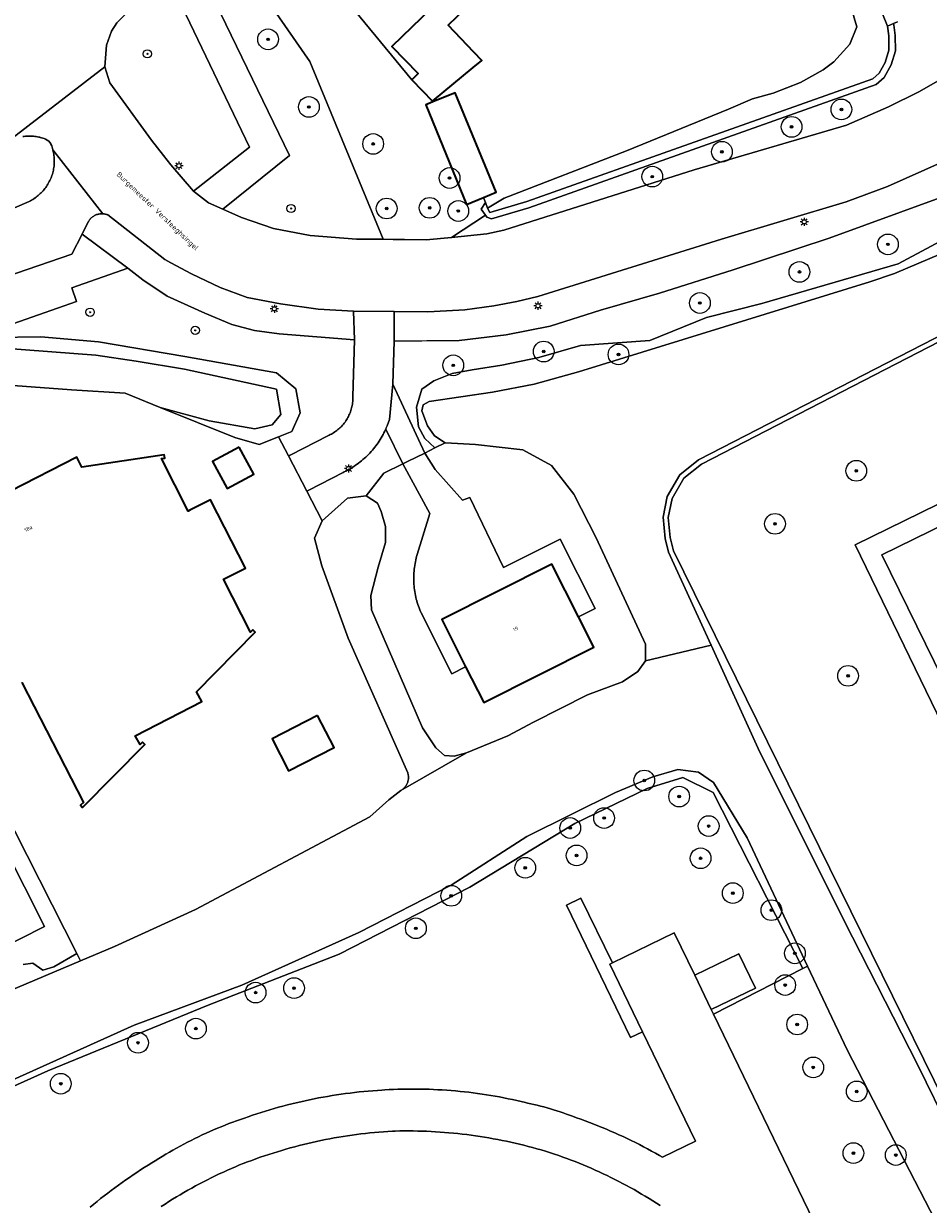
# Model space of a CAD drawing. Header units: metres. Extents: x 131489 to 134032, y 502353 to 503606.
# Tile 18 of 90: x 132693 to 132781, y 502715 to 502829. Entities that reach past the tile are written whole.
import ezdxf
from ezdxf.enums import TextEntityAlignment as Align

# ---------------------------------------------------------------- set-up
doc = ezdxf.new("R2010")
doc.units = ezdxf.units.M
for name, color, linetype, lineweight in [('ALG-laag uit', 4, 'Continuous', 18), ('B-WE-GR-BEPLANTING_CULTUUR_BOSPLANTSOEN-GV', 90, 'Continuous', 18), ('B-WE-GR-BOOM-S', 92, 'Continuous', 25), ('B-WE-GR-GRAS-GV', 60, 'Continuous', 13), ('B-WE-KL-ET_LS_OV_LICHTMAST-S', 190, 'Continuous', 25), ('B-WE-OG-BEBOUWING-GV', 7, 'Continuous', 35), ('B-WE-OG-BEBOUWING-T18', 1, 'Continuous', 18), ('B-WE-OG-TERREIN_CULTUURSCHEIDING-GV', 7, 'Continuous', 18), ('B-WE-OG-TERREIN_ERF-GV', 7, 'Continuous', 18), ('B-WE-OG-TERREIN_ONBEGROEID-GV', 7, 'Continuous', 18), ('B-WE-OG-TOPOGRAFIE-T18', 1, 'Continuous', 18), ('B-WE-OG-WATER_SLOOT-GV', 120, 'Continuous', 18), ('B-WE-OG-WEG-GV', 7, 'Continuous', 18), ('B-WE-VH-VERHARDING_BETONSTRAATSTEEN-GV', 252, 'Continuous', 18), ('B-WE-VH-VERHARDING_TEGEL-GV', 252, 'Continuous', 18), ('B-WE-VH-VERHARDING_TEGEL_RUBBER-GV', 252, 'Continuous', 18)]:
    doc.layers.add(name, color=color, linetype=linetype, lineweight=lineweight)
doc.styles.add('NLCS-ISO-M200-T18', font='NLCS-ISO.ttf', dxfattribs={"height": 0.36})
doc.styles.add('NLCS-ISO-M200-T25', font='NLCS-ISO.ttf', dxfattribs={"height": 0.5})

# ---------------------------------------------------------------- blocks, each defined once
blk = doc.blocks.new('SKL-ET_OV_LICHTMAST-SO')
at = {"color": 0, "linetype": 'ByBlock', "lineweight": 18}
for points in [[(-1.25, 0), (-2, 0)], [(-1.41, 1.41), (-0.88, 0.88)], [(0, 2), (0, 1.25)], [(0.88, 0.88), (1.41, 1.41)], [(2, 0), (1.25, 0)], [(-1.41, -1.41), (-0.88, -0.88)], [(0, -1.25), (0, -2)], [(0.88, -0.88), (1.41, -1.41)]]:
    blk.add_lwpolyline(points, dxfattribs=at)
blk.add_circle((0, 0), 1, dxfattribs=at)
blk = doc.blocks.new('SGR-BOOM_01-SO')
at = {"linetype": 'ByBlock', "lineweight": 18}
h = blk.add_hatch(color=0, dxfattribs=at)
h.dxf.hatch_style = 1
edge = h.paths.add_edge_path()
edge.add_arc((0, 0), 0.25, 0, 360)
at = {"color": 0, "linetype": 'ByBlock', "lineweight": 18}
for radius in [2, 0.25]:
    blk.add_circle((0, 0), radius, dxfattribs=at)

msp = doc.modelspace()

# ---------------------------------------------------------------- linework, layer by layer
at = {"layer": 'ALG-laag uit', "flags": 128}
for points in [[(132720.894, 502842.452), (132715.666, 502837.655), (132711.481, 502833.77), (132711.508, 502833.742), (132708.394, 502830.855), (132714.932, 502817.24), (132709.528, 502812.973), (132710.991, 502811.837), (132712.369, 502811.228), (132718.81, 502816.425), (132712.129, 502830.166), (132715.409, 502833.244), (132719.59, 502837.168), (132722.996, 502840.364)], [(132700.969, 502824.984), (132701.453, 502823.442), (132705.489, 502817.889), (132706.624, 502816.426), (132707.331, 502815.514), (132709.528, 502812.973), (132714.932, 502817.24), (132708.394, 502830.855), (132711.508, 502833.742), (132711.481, 502833.77), (132709.457, 502835.884), (132709.348, 502835.788), (132707.703, 502834.343), (132703.869, 502830.977), (132702.113, 502829.233), (132701.597, 502828.439), (132701.117, 502827.069)], [(132700.783, 502810.793), (132700.706, 502810.796), (132700.628, 502810.795), (132700.551, 502810.791), (132700.474, 502810.782), (132700.397, 502810.769), (132700.322, 502810.752), (132700.247, 502810.732), (132700.174, 502810.708), (132700.101, 502810.679), (132700.031, 502810.648), (132699.962, 502810.612), (132699.895, 502810.573), (132699.83, 502810.531), (132699.768, 502810.485), (132699.707, 502810.436), (132699.65, 502810.385), (132699.595, 502810.33), (132699.543, 502810.272), (132699.494, 502810.212), (132699.449, 502810.15), (132699.406, 502810.085), (132699.367, 502810.018), (132699.366, 502810.016), (132698.768, 502808.832), (132703.191, 502805.532), (132704.627, 502804.397), (132706.992, 502802.842), (132710.636, 502801.176), (132713.219, 502800.097), (132715.421, 502799.525), (132717.808, 502799.208), (132725.077, 502798.612), (132724.986, 502801.367), (132721.591, 502801.587), (132717.929, 502802.084), (132714.704, 502802.717), (132712.095, 502803.663), (132709.342, 502804.975), (132707.339, 502806.064), (132706.755, 502806.381), (132701.261, 502810.679), (132701.19, 502810.707), (132701.117, 502810.732), (132701.043, 502810.752), (132700.968, 502810.769), (132700.892, 502810.782), (132700.816, 502810.79)], [(132718.695, 502787.393), (132720.469, 502783.986), (132720.665, 502784.088), (132723.976, 502785.808), (132724.071, 502785.853), (132724.235, 502785.933), (132724.397, 502786.018), (132724.558, 502786.106), (132724.716, 502786.197), (132724.873, 502786.292), (132725.027, 502786.39), (132725.179, 502786.492), (132725.329, 502786.597), (132725.477, 502786.705), (132725.622, 502786.816), (132725.765, 502786.93), (132725.905, 502787.048), (132726.042, 502787.169), (132726.177, 502787.292), (132726.31, 502787.419), (132726.439, 502787.548), (132726.565, 502787.68), (132726.689, 502787.815), (132726.81, 502787.953), (132726.927, 502788.093), (132727.042, 502788.236), (132727.153, 502788.381), (132727.261, 502788.528), (132727.366, 502788.678), (132727.468, 502788.83), (132727.566, 502788.985), (132727.661, 502789.141), (132727.752, 502789.3), (132727.84, 502789.46), (132727.925, 502789.622), (132728.005, 502789.787), (132728.083, 502789.952), (132728.101, 502789.994), (132728.156, 502790.12), (132728.226, 502790.289), (132728.478, 502790.926), (132728.792, 502794.327), (132728.904, 502798.482), (132728.906, 502801.348), (132724.986, 502801.367), (132725.077, 502798.612), (132724.927, 502793.094), (132724.928, 502793.007), (132724.927, 502792.904), (132724.921, 502792.778), (132724.912, 502792.653), (132724.899, 502792.527), (132724.882, 502792.402), (132724.861, 502792.278), (132724.836, 502792.154), (132724.807, 502792.032), (132724.774, 502791.91), (132724.737, 502791.789), (132724.696, 502791.67), (132724.652, 502791.552), (132724.604, 502791.435), (132724.552, 502791.32), (132724.497, 502791.207), (132724.438, 502791.095), (132724.376, 502790.986), (132724.31, 502790.878), (132724.241, 502790.773), (132724.168, 502790.67), (132724.093, 502790.569), (132724.014, 502790.47), (132723.932, 502790.375), (132723.847, 502790.282), (132723.759, 502790.191), (132723.668, 502790.103), (132723.575, 502790.019), (132723.479, 502789.937), (132723.38, 502789.859), (132723.279, 502789.783), (132723.176, 502789.711), (132723.07, 502789.642), (132722.962, 502789.577), (132722.852, 502789.515), (132722.741, 502789.456), (132722.627, 502789.401), (132722.512, 502789.35), (132718.928, 502787.512)]]:
    msp.add_lwpolyline(points, close=True, dxfattribs=at)
for points in [[(132715.409, 502833.244), (132712.129, 502830.166), (132718.81, 502816.425), (132712.369, 502811.228)], [(132691.557, 502817.736), (132700.969, 502824.984), (132701.117, 502827.069), (132701.597, 502828.439), (132702.113, 502829.233)], [(132727.849, 502808.327), (132725.292, 502808.35), (132720.799, 502808.703), (132717.247, 502809.379), (132714.155, 502810.437), (132712.369, 502811.228), (132710.991, 502811.837), (132709.528, 502812.973), (132707.331, 502815.514), (132706.624, 502816.426), (132705.489, 502817.889), (132701.453, 502823.442), (132700.969, 502824.984), (132691.557, 502817.736)], [(132675.93, 502804.348), (132693.656, 502811.986), (132693.773, 502812.046), (132693.889, 502812.11), (132694.003, 502812.177), (132694.114, 502812.247), (132694.223, 502812.321), (132694.33, 502812.398), (132694.435, 502812.479), (132694.537, 502812.562), (132694.637, 502812.649), (132694.734, 502812.738), (132694.828, 502812.831), (132694.919, 502812.926), (132695.008, 502813.024), (132695.093, 502813.125), (132695.175, 502813.228), (132695.254, 502813.333), (132695.33, 502813.441), (132695.403, 502813.551), (132695.472, 502813.664), (132695.538, 502813.778), (132695.6, 502813.895), (132695.659, 502814.013), (132695.714, 502814.133), (132695.765, 502814.254), (132695.813, 502814.377), (132695.857, 502814.501), (132695.897, 502814.627), (132695.934, 502814.754), (132695.966, 502814.882), (132695.995, 502815.011), (132696.019, 502815.14), (132696.04, 502815.271), (132696.057, 502815.401), (132696.07, 502815.533), (132696.079, 502815.664), (132696.084, 502815.796), (132696.085, 502815.89), (132696.083, 502816.022), (132696.077, 502816.154), (132696.067, 502816.285), (132696.053, 502816.417), (132696.035, 502816.547), (132696.013, 502816.677), (132695.987, 502816.807), (132695.957, 502816.935), (132695.952, 502816.956), (132695.917, 502817.085), (132695.878, 502817.213), (132695.836, 502817.34), (132695.789, 502817.465), (132695.779, 502817.491), (132695.67, 502817.655), (132695.564, 502817.815), (132695.229, 502818.014), (132695.107, 502818.06), (132694.983, 502818.101), (132694.858, 502818.139), (132694.733, 502818.173), (132694.714, 502818.178), (132694.587, 502818.208), (132694.459, 502818.234), (132694.331, 502818.255), (132694.201, 502818.273), (132694.072, 502818.287), (132693.942, 502818.297), (132693.811, 502818.303), (132693.681, 502818.305), (132693.55, 502818.303), (132693.42, 502818.297), (132693.29, 502818.287), (132693.16, 502818.273), (132693.031, 502818.255)], [(132693.031, 502818.255), (132693.16, 502818.273), (132693.29, 502818.287), (132693.42, 502818.297), (132693.55, 502818.303), (132693.681, 502818.305), (132693.811, 502818.303), (132693.942, 502818.297), (132694.072, 502818.287), (132694.201, 502818.273), (132694.331, 502818.255), (132694.459, 502818.234), (132694.587, 502818.208), (132694.714, 502818.178), (132694.733, 502818.173), (132694.858, 502818.139), (132694.983, 502818.101), (132695.107, 502818.06), (132695.229, 502818.014), (132695.564, 502817.815), (132695.67, 502817.655), (132695.779, 502817.491), (132695.789, 502817.465), (132695.836, 502817.34), (132695.878, 502817.213), (132695.917, 502817.085), (132695.952, 502816.956), (132700.783, 502810.793), (132700.816, 502810.79), (132700.892, 502810.782), (132700.968, 502810.769), (132701.043, 502810.752), (132701.117, 502810.732), (132701.19, 502810.707), (132701.261, 502810.679), (132706.755, 502806.381), (132707.339, 502806.064), (132709.342, 502804.975), (132712.095, 502803.663), (132714.704, 502802.717), (132717.929, 502802.084), (132721.591, 502801.587), (132724.986, 502801.367), (132728.906, 502801.348), (132732.177, 502801.333), (132733.961, 502801.429)], [(132674.028, 502798.755), (132697.787, 502806.89), (132698.768, 502808.832), (132699.366, 502810.016), (132699.367, 502810.018), (132699.406, 502810.085), (132699.449, 502810.15), (132699.494, 502810.212), (132699.543, 502810.272), (132699.595, 502810.33), (132699.65, 502810.385), (132699.707, 502810.436), (132699.768, 502810.485), (132699.83, 502810.531), (132699.895, 502810.573), (132699.962, 502810.612), (132700.031, 502810.648), (132700.101, 502810.679), (132700.174, 502810.708), (132700.247, 502810.732), (132700.322, 502810.752), (132700.397, 502810.769), (132700.474, 502810.782), (132700.551, 502810.791), (132700.628, 502810.795), (132700.706, 502810.796), (132700.783, 502810.793), (132695.952, 502816.956), (132695.957, 502816.935), (132695.987, 502816.807), (132696.013, 502816.677), (132696.035, 502816.547), (132696.053, 502816.417), (132696.067, 502816.285), (132696.077, 502816.154), (132696.083, 502816.022), (132696.085, 502815.89), (132696.084, 502815.796), (132696.079, 502815.664), (132696.07, 502815.533), (132696.057, 502815.401), (132696.04, 502815.271), (132696.019, 502815.14), (132695.995, 502815.011), (132695.966, 502814.882), (132695.934, 502814.754), (132695.897, 502814.627), (132695.857, 502814.501), (132695.813, 502814.377), (132695.765, 502814.254), (132695.714, 502814.133), (132695.659, 502814.013), (132695.6, 502813.895), (132695.538, 502813.778), (132695.472, 502813.664), (132695.403, 502813.551), (132695.33, 502813.441), (132695.254, 502813.333), (132695.175, 502813.228), (132695.093, 502813.125), (132695.008, 502813.024), (132694.919, 502812.926), (132694.828, 502812.831), (132694.734, 502812.738), (132694.637, 502812.649), (132694.537, 502812.562), (132694.435, 502812.479), (132694.33, 502812.398), (132694.223, 502812.321), (132694.114, 502812.247), (132694.003, 502812.177), (132693.889, 502812.11), (132693.773, 502812.046), (132693.656, 502811.986), (132675.93, 502804.348)], [(132712.369, 502811.228), (132714.155, 502810.437), (132717.247, 502809.379), (132720.799, 502808.703), (132725.292, 502808.35), (132727.849, 502808.327)], [(132689.028, 502799.09), (132698.233, 502802.327), (132697.791, 502803.653), (132703.191, 502805.532), (132698.768, 502808.832), (132697.787, 502806.89), (132674.028, 502798.755)], [(132734.45, 502808.486), (132732.014, 502808.29), (132727.849, 502808.327)], [(132727.849, 502808.327), (132728.818, 502808.318)], [(132725.077, 502798.612), (132717.808, 502799.208), (132715.421, 502799.525), (132713.219, 502800.097), (132710.636, 502801.176), (132706.992, 502802.842), (132704.627, 502804.397), (132703.191, 502805.532), (132697.791, 502803.653), (132698.233, 502802.327), (132689.028, 502799.09), (132688.523, 502800.7), (132682.903, 502798.743), (132679.017, 502797.669), (132673.759, 502796.658), (132651.099, 502788.681), (132635.392, 502782.468), (132628.918, 502779.916)], [(132728.906, 502801.348), (132728.904, 502798.482), (132734.283, 502798.547)], [(132733.961, 502801.429), (132732.177, 502801.333), (132728.906, 502801.348)], [(132718.695, 502787.393), (132718.928, 502787.512), (132722.512, 502789.35), (132722.627, 502789.401), (132722.741, 502789.456), (132722.852, 502789.515), (132722.962, 502789.577), (132723.07, 502789.642), (132723.176, 502789.711), (132723.279, 502789.783), (132723.38, 502789.859), (132723.479, 502789.937), (132723.575, 502790.019), (132723.668, 502790.103), (132723.759, 502790.191), (132723.847, 502790.282), (132723.932, 502790.375), (132724.014, 502790.47), (132724.093, 502790.569), (132724.168, 502790.67), (132724.241, 502790.773), (132724.31, 502790.878), (132724.376, 502790.986), (132724.438, 502791.095), (132724.497, 502791.207), (132724.552, 502791.32), (132724.604, 502791.435), (132724.652, 502791.552), (132724.696, 502791.67), (132724.737, 502791.789), (132724.774, 502791.91), (132724.807, 502792.032), (132724.836, 502792.154), (132724.861, 502792.278), (132724.882, 502792.402), (132724.899, 502792.527), (132724.912, 502792.653), (132724.921, 502792.778), (132724.927, 502792.904), (132724.928, 502793.007), (132724.927, 502793.094), (132725.077, 502798.612)], [(132731.878, 502787.678), (132728.792, 502794.327), (132728.478, 502790.926), (132728.226, 502790.289), (132728.156, 502790.12), (132728.101, 502789.994)], [(132728.101, 502789.994), (132728.083, 502789.952), (132728.005, 502789.787), (132727.925, 502789.622), (132727.84, 502789.46), (132727.752, 502789.3), (132727.661, 502789.141), (132727.566, 502788.985), (132727.468, 502788.83), (132727.366, 502788.678), (132727.261, 502788.528), (132727.153, 502788.381), (132727.042, 502788.236), (132726.927, 502788.093), (132726.81, 502787.953), (132726.689, 502787.815), (132726.565, 502787.68), (132726.439, 502787.548), (132726.31, 502787.419), (132726.177, 502787.292), (132726.042, 502787.169), (132725.905, 502787.048), (132725.765, 502786.93), (132725.622, 502786.816), (132725.477, 502786.705), (132725.329, 502786.597), (132725.179, 502786.492), (132725.027, 502786.39), (132724.873, 502786.292), (132724.716, 502786.197), (132724.558, 502786.106), (132724.397, 502786.018), (132724.235, 502785.933), (132724.071, 502785.853), (132723.976, 502785.808), (132720.665, 502784.088), (132720.469, 502783.986)], [(132728.101, 502789.994), (132729.754, 502786.634)]]:
    msp.add_lwpolyline(points, dxfattribs=at)
at = {"layer": 'B-WE-GR-BEPLANTING_CULTUUR_BOSPLANTSOEN-GV', "flags": 128}
for points in [[(132730.624, 502823.736), (132719.59, 502837.168), (132715.409, 502833.244), (132720.781, 502825.511), (132727.849, 502808.327)], [(132728.818, 502808.318), (132732.014, 502808.29), (132734.45, 502808.486), (132737.746, 502810.643), (132737.326, 502811.231), (132737.733, 502811.887), (132737.544, 502812.369), (132735.919, 502811.703), (132731.976, 502821.323), (132732.651, 502821.6), (132732.615, 502821.679), (132730.624, 502823.736)]]:
    msp.add_lwpolyline(points, dxfattribs=at)
at = {"layer": 'B-WE-GR-GRAS-GV', "flags": 128}
for points in [[(132784.737, 502800.053), (132758.607, 502786.608), (132756.905, 502785.236), (132755.771, 502783.283), (132755.399, 502781.45), (132755.589, 502779.516), (132755.914, 502778.236), (132802.239, 502684.06)], [(132782.916, 502759.303), (132773.456, 502778.794), (132797.371, 502790.515)]]:
    msp.add_lwpolyline(points, dxfattribs=at)
at = {"layer": 'B-WE-OG-BEBOUWING-GV', "flags": 128}
for points in [[(132730.624, 502823.736), (132732.615, 502821.679), (132736.561, 502824.922), (132737.395, 502825.607), (132736.626, 502826.418), (132734.123, 502829.005), (132740.216, 502834.902), (132737.923, 502837.271), (132738.835, 502838.153), (132737.605, 502840.797), (132737.138, 502840.48), (132736.276, 502842.488), (132736.241, 502842.454), (132734.508, 502840.778), (132734.995, 502839.733), (132729.184, 502834.109), (132732.522, 502830.66), (132728.701, 502826.962), (132731.243, 502824.335)], [(132732.651, 502821.6), (132731.976, 502821.323), (132735.919, 502811.703), (132737.544, 502812.369), (132738.769, 502812.871), (132734.826, 502822.491)], [(132713.936, 502788.255), (132711.359, 502786.857), (132712.779, 502784.239), (132715.356, 502785.636)], [(132746.724, 502771.85), (132744.158, 502776.939), (132733.528, 502771.579), (132735.824, 502767.026), (132737.568, 502763.567), (132748.198, 502768.927)], [(132721.521, 502762.323), (132717.137, 502760.066), (132718.725, 502756.981), (132723.106, 502759.242)]]:
    msp.add_lwpolyline(points, close=True, dxfattribs=at)
msp.add_lwpolyline([(132692.956, 502765.51), (132698.898, 502753.925), (132698.604, 502753.669), (132698.814, 502753.427), (132704.817, 502759.522), (132704.589, 502759.747), (132704.364, 502759.519), (132703.91, 502760.353), (132710.331, 502763.685), (132709.833, 502764.615), (132715.489, 502770.357), (132715.268, 502770.582), (132715.039, 502770.358), (132712.414, 502775.476), (132712.623, 502775.581), (132714.567, 502776.563), (132711.178, 502783.168), (132709.163, 502782.144), (132709.029, 502782.076), (132706.429, 502787.146), (132706.746, 502787.189), (132706.704, 502787.501), (132698.737, 502786.301), (132698.27, 502787.279), (132691.859, 502783.999)], dxfattribs=at)
at = {"layer": 'B-WE-OG-TERREIN_CULTUURSCHEIDING-GV', "flags": 128}
for points in [[(132727.849, 502808.327), (132720.781, 502825.511), (132715.409, 502833.244)], [(132777.532, 502829.328), (132777.157, 502829.159), (132777.198, 502829.059), (132777.322, 502828.014), (132777.351, 502826.525), (132776.941, 502825.166), (132776.269, 502823.966), (132775.472, 502823.266), (132741.914, 502811.377), (132738.325, 502810.301), (132737.874, 502810.465), (132737.746, 502810.643), (132734.45, 502808.486), (132737.863, 502808.86), (132739.526, 502809.215), (132757.91, 502815.042), (132772.606, 502819.358), (132776.672, 502821.116), (132779.616, 502822.588), (132781.909, 502823.907), (132783.097, 502825.072), (132783.827, 502826.405), (132784.135, 502827.762), (132784.119, 502829.361)], [(132781.272, 502812.205), (132770.943, 502808.45), (132761.673, 502805.38), (132754.553, 502803.126), (132748.862, 502801.466), (132744.002, 502799.942), (132739.738, 502799.105), (132735.2, 502798.558), (132728.904, 502798.482), (132728.792, 502794.327), (132731.878, 502787.678), (132732.858, 502788.166), (132731.889, 502789.091), (132731.263, 502790.217), (132731.075, 502792.094), (132731.576, 502793.845), (132732.764, 502794.658), (132734.516, 502795.346), (132736.455, 502795.722), (132739.332, 502796.159), (132742.897, 502796.91), (132746.925, 502798.079), (132753.624, 502798.541), (132759.096, 502800.783), (132764.422, 502802.108), (132777.606, 502805.965), (132809.976, 502823.294)], [(132690.259, 502798.842), (132694.777, 502798.917), (132700.361, 502798.424), (132708.682, 502797.001), (132717.551, 502795.413), (132719.411, 502793.891), (132719.841, 502791.575), (132719.021, 502789.768), (132717.729, 502789.247), (132718.695, 502787.393)], [(132720.469, 502783.986), (132721.432, 502782.137), (132721.958, 502781.127), (132724.407, 502783.331), (132726.198, 502783.55), (132727.918, 502785.731), (132729.754, 502786.634), (132728.101, 502789.994)], [(132794.263, 502688.256), (132772.684, 502730.005), (132768.862, 502738.101), (132768.41, 502737.871), (132759.768, 502733.461), (132826.82, 502594.904)]]:
    msp.add_lwpolyline(points, dxfattribs=at)
at = {"layer": 'B-WE-OG-TERREIN_ERF-GV', "flags": 128}
for points in [[(132719.59, 502837.168), (132730.624, 502823.736), (132731.243, 502824.335), (132728.701, 502826.962), (132732.522, 502830.66)], [(132740.216, 502834.902), (132734.123, 502829.005), (132736.626, 502826.418), (132737.395, 502825.607), (132736.561, 502824.922), (132732.615, 502821.679), (132732.651, 502821.6), (132734.826, 502822.491), (132738.769, 502812.871), (132737.544, 502812.369), (132737.733, 502811.887), (132737.948, 502811.34), (132739.529, 502812.311), (132751.353, 502816.863), (132761.231, 502820.886), (132763.535, 502821.889), (132765.539, 502822.429), (132768.187, 502823.487), (132770.354, 502824.693), (132771.395, 502825.477), (132772.952, 502827.189), (132773.63, 502828.847), (132772.747, 502831.814)], [(132775.06, 502832.672), (132776.582, 502828.901), (132777.157, 502829.159), (132777.532, 502829.328)], [(132686.238, 502762.953), (132698.248, 502739.336), (132698.606, 502738.631), (132701.89, 502740.019), (132709.713, 502743.562), (132726.561, 502752.517), (132728.418, 502754.171), (132729.57, 502755.08), (132729.635, 502755.12), (132729.698, 502755.162), (132729.758, 502755.209), (132729.816, 502755.258), (132729.871, 502755.31), (132729.924, 502755.365), (132729.973, 502755.423), (132730.019, 502755.483), (132730.063, 502755.546), (132730.102, 502755.611), (132730.139, 502755.677), (132730.171, 502755.746), (132730.2, 502755.816), (132730.226, 502755.888), (132730.247, 502755.961), (132730.265, 502756.035), (132730.279, 502756.11), (132730.288, 502756.185), (132730.294, 502756.261), (132730.296, 502756.337), (132730.294, 502756.413), (132730.288, 502756.488), (132730.278, 502756.564), (132730.263, 502756.639), (132730.245, 502756.712), (132730.225, 502756.781), (132724.48, 502769.791), (132721.938, 502776.795), (132721.233, 502779.439), (132721.958, 502781.127), (132721.432, 502782.137), (132720.469, 502783.986), (132718.695, 502787.393), (132717.729, 502789.247), (132715.863, 502788.495), (132713.539, 502789.186), (132706.305, 502792.061), (132702.915, 502793.467), (132697.759, 502793.781), (132690.334, 502794.341)], [(132691.859, 502783.999), (132698.27, 502787.279), (132698.737, 502786.301), (132706.704, 502787.501), (132706.746, 502787.189), (132706.429, 502787.146), (132709.029, 502782.076), (132709.163, 502782.144), (132711.178, 502783.168), (132714.567, 502776.563), (132712.623, 502775.581), (132712.414, 502775.476), (132715.039, 502770.358), (132715.268, 502770.582), (132715.489, 502770.357), (132709.833, 502764.615), (132710.331, 502763.685), (132703.91, 502760.353), (132704.364, 502759.519), (132704.589, 502759.747), (132704.817, 502759.522), (132698.814, 502753.427), (132698.604, 502753.669), (132698.898, 502753.925), (132692.956, 502765.51)]]:
    msp.add_lwpolyline(points, dxfattribs=at)
for points in [[(132713.936, 502788.255), (132715.356, 502785.636), (132712.779, 502784.239), (132711.359, 502786.857)], [(132729.754, 502786.634), (132727.918, 502785.731), (132726.198, 502783.55), (132727.292, 502782.836), (132727.648, 502782.018), (132728.084, 502780.575), (132728.075, 502779.031), (132727.368, 502776.642), (132726.654, 502773.918), (132726.716, 502772.522), (132731.646, 502761.141), (132732.952, 502759.193), (132733.767, 502758.454), (132734.71, 502758.382), (132735.908, 502758.7), (132739.903, 502760.364), (132742.366, 502761.684), (132747.601, 502764.314), (132750.975, 502765.574), (132752.468, 502766.566), (132753.2, 502767.599), (132753.2, 502769.214), (132748.44, 502779.487), (132746.264, 502783.697), (132744.103, 502786.476), (132741.34, 502787.983), (132736.769, 502788.497), (132733.864, 502788.655), (132733.844, 502788.656), (132732.858, 502788.166), (132731.878, 502787.678), (132732.883, 502786.071), (132735.51, 502783.114), (132736.222, 502783.388), (132739.492, 502776.61), (132744.952, 502779.363), (132748.333, 502772.661), (132746.724, 502771.85), (132748.198, 502768.927), (132737.568, 502763.567), (132735.824, 502767.026), (132734.486, 502766.351), (132731.514, 502772.244), (132731.458, 502772.374), (132731.389, 502772.542), (132731.324, 502772.711), (132731.262, 502772.881), (132731.205, 502773.053), (132731.151, 502773.226), (132731.101, 502773.4), (132731.055, 502773.575), (132731.013, 502773.751), (132730.975, 502773.928), (132730.941, 502774.106), (132730.91, 502774.285), (132730.884, 502774.464), (132730.861, 502774.644), (132730.843, 502774.824), (132730.828, 502775.005), (132730.818, 502775.185), (132730.811, 502775.366), (132730.809, 502775.548), (132730.81, 502775.729), (132730.815, 502775.91), (132730.825, 502776.091), (132730.838, 502776.271), (132730.856, 502776.452), (132730.877, 502776.632), (132730.903, 502776.811), (132730.932, 502776.99), (132730.965, 502777.168), (132731.002, 502777.345), (132731.043, 502777.521), (132731.088, 502777.697), (132731.137, 502777.871), (132732.347, 502781.841)], [(132721.521, 502762.323), (132723.106, 502759.242), (132718.725, 502756.981), (132717.137, 502760.066)]]:
    msp.add_lwpolyline(points, close=True, dxfattribs=at)
at = {"layer": 'B-WE-OG-TERREIN_ONBEGROEID-GV', "flags": 128}
msp.add_lwpolyline([(132699.562, 502714.819), (132699.893, 502715.096), (132700.226, 502715.371), (132700.562, 502715.642), (132700.9, 502715.91), (132701.241, 502716.175), (132701.584, 502716.437), (132701.929, 502716.695), (132702.277, 502716.951), (132702.627, 502717.203), (132702.98, 502717.452), (132703.335, 502717.697), (132703.692, 502717.94), (132704.051, 502718.179), (132704.413, 502718.414), (132704.776, 502718.647), (132705.142, 502718.876), (132705.51, 502719.101), (132705.838, 502719.298), (132706.176, 502719.511), (132706.515, 502719.721), (132706.857, 502719.927), (132707.201, 502720.129), (132707.546, 502720.329), (132707.894, 502720.525), (132708.244, 502720.717), (132708.595, 502720.906), (132708.949, 502721.091), (132709.304, 502721.273), (132709.661, 502721.451), (132710.02, 502721.625), (132710.381, 502721.796), (132710.743, 502721.964), (132711.107, 502722.127), (132711.473, 502722.287), (132711.84, 502722.444), (132712.209, 502722.596), (132712.579, 502722.745), (132712.951, 502722.891), (132713.324, 502723.032), (132713.698, 502723.17), (132714.074, 502723.304), (132714.452, 502723.434), (132714.798, 502723.55), (132715.216, 502723.692), (132715.634, 502723.831), (132716.055, 502723.966), (132716.476, 502724.097), (132716.898, 502724.224), (132717.322, 502724.347), (132717.747, 502724.467), (132718.173, 502724.583), (132718.599, 502724.694), (132719.027, 502724.802), (132719.456, 502724.906), (132719.886, 502725.006), (132720.316, 502725.103), (132720.748, 502725.195), (132721.18, 502725.283), (132721.613, 502725.368), (132722.047, 502725.448), (132722.481, 502725.525), (132722.916, 502725.598), (132723.352, 502725.666), (132723.789, 502725.731), (132724.226, 502725.792), (132724.663, 502725.849), (132725.101, 502725.902), (132725.54, 502725.951), (132725.979, 502725.996), (132726.418, 502726.037), (132726.858, 502726.074), (132727.298, 502726.107), (132727.738, 502726.136), (132728.001, 502726.151), (132728.429, 502726.174), (132728.857, 502726.194), (132729.285, 502726.209), (132729.714, 502726.221), (132730.142, 502726.229), (132730.571, 502726.232), (132730.999, 502726.232), (132731.428, 502726.227), (132731.856, 502726.219), (132732.285, 502726.206), (132732.713, 502726.19), (132733.141, 502726.169), (132733.569, 502726.145), (132733.997, 502726.116), (132734.424, 502726.084), (132734.851, 502726.047), (132735.278, 502726.007), (132735.704, 502725.962), (132736.13, 502725.914), (132736.555, 502725.862), (132736.98, 502725.805), (132737.404, 502725.745), (132737.828, 502725.681), (132738.251, 502725.612), (132738.674, 502725.54), (132739.096, 502725.464), (132739.517, 502725.384), (132739.937, 502725.3), (132740.356, 502725.212), (132740.775, 502725.121), (132741.193, 502725.025), (132741.61, 502724.925), (132741.786, 502724.882), (132742.106, 502724.814), (132742.426, 502724.743), (132742.744, 502724.667), (132743.062, 502724.588), (132743.378, 502724.505), (132743.694, 502724.418), (132744.008, 502724.327), (132744.322, 502724.232), (132744.634, 502724.134), (132744.945, 502724.032), (132745.254, 502723.925), (132745.563, 502723.815), (132745.87, 502723.702), (132746.13, 502723.602), (132746.546, 502723.458), (132746.961, 502723.311), (132747.375, 502723.16), (132747.787, 502723.005), (132748.198, 502722.846), (132748.607, 502722.684), (132749.015, 502722.518), (132749.421, 502722.348), (132749.826, 502722.175), (132750.229, 502721.998), (132750.63, 502721.817), (132751.03, 502721.633), (132751.428, 502721.445), (132751.825, 502721.253), (132752.219, 502721.058), (132752.612, 502720.859), (132753.003, 502720.657), (132753.393, 502720.451), (132753.78, 502720.241), (132754.165, 502720.028), (132754.549, 502719.812), (132754.834, 502719.648), (132758.037, 502721.199), (132752.921, 502731.76), (132751.756, 502731.196), (132745.555, 502743.996), (132746.96, 502744.676), (132749.995, 502738.411), (132755.959, 502741.332), (132757.948, 502737.221), (132762.211, 502739.284), (132763.809, 502735.983), (132759.546, 502733.92), (132759.768, 502733.461), (132768.41, 502737.871), (132759.739, 502754.874), (132756.811, 502756.338), (132753.346, 502755.264), (132746.367, 502751.897), (132736.216, 502745.74), (132723.61, 502739.266), (132710.938, 502734.328), (132695.468, 502727.984), (132668.932, 502716.028)], dxfattribs=at)
at = {"layer": 'B-WE-OG-WATER_SLOOT-GV', "flags": 128}
for points in [[(132772.747, 502831.814), (132773.63, 502828.847), (132772.952, 502827.189), (132771.395, 502825.477), (132770.354, 502824.693), (132768.187, 502823.487), (132765.539, 502822.429), (132763.535, 502821.889), (132761.231, 502820.886), (132751.353, 502816.863), (132739.529, 502812.311), (132737.948, 502811.34), (132738.144, 502810.904), (132741.718, 502811.976), (132775.147, 502823.819), (132775.772, 502824.368), (132776.358, 502825.414), (132776.719, 502826.612), (132776.693, 502827.971), (132776.582, 502828.901), (132775.06, 502832.672)], [(132809.976, 502823.294), (132777.606, 502805.965), (132764.422, 502802.108), (132759.096, 502800.783), (132753.624, 502798.541), (132746.925, 502798.079), (132742.897, 502796.91), (132739.332, 502796.159), (132736.455, 502795.722), (132734.516, 502795.346), (132732.764, 502794.658), (132731.576, 502793.845), (132731.075, 502792.094), (132731.263, 502790.217), (132731.889, 502789.091), (132732.858, 502788.166), (132733.844, 502788.656), (132732.807, 502789.325), (132732.148, 502790.303), (132731.593, 502791.766), (132731.708, 502792.345), (132732.288, 502792.663), (132738.412, 502793.571), (132742.44, 502794.315), (132746.715, 502795.527), (132774.869, 502804.209), (132777.26, 502805.009), (132782.797, 502807.38)], [(132782.797, 502807.38), (132777.26, 502805.009), (132774.869, 502804.209), (132746.715, 502795.527), (132742.44, 502794.315), (132738.412, 502793.571), (132732.288, 502792.663), (132731.708, 502792.345), (132731.593, 502791.766), (132732.148, 502790.303), (132732.807, 502789.325), (132733.844, 502788.656), (132733.864, 502788.655), (132736.769, 502788.497), (132741.34, 502787.983), (132744.103, 502786.476), (132746.264, 502783.697), (132748.44, 502779.487), (132753.2, 502769.214), (132753.2, 502767.599), (132759.538, 502769.112), (132755.429, 502778.113), (132755.095, 502779.43), (132754.894, 502781.476), (132755.297, 502783.463), (132756.519, 502785.567), (132758.333, 502787.029), (132784.507, 502800.497)], [(132784.507, 502800.497), (132758.333, 502787.029), (132756.519, 502785.567), (132755.297, 502783.463), (132754.894, 502781.476), (132755.095, 502779.43), (132755.429, 502778.113), (132759.538, 502769.112), (132764.092, 502759.136), (132772.401, 502742.497), (132779.517, 502728.535), (132785.872, 502715.535)], [(132802.239, 502684.06), (132755.914, 502778.236), (132755.589, 502779.516), (132755.399, 502781.45), (132755.771, 502783.283), (132756.905, 502785.236), (132758.607, 502786.608), (132784.737, 502800.053)], [(132691.161, 502797.815), (132700.112, 502797.122), (132703.987, 502796.54), (132708.647, 502795.789), (132717.565, 502793.859), (132717.956, 502791.41), (132717.133, 502790.39), (132715.457, 502790.028), (132711.039, 502790.785), (132706.305, 502792.061), (132713.539, 502789.186), (132715.863, 502788.495), (132717.729, 502789.247), (132719.021, 502789.768), (132719.841, 502791.575), (132719.411, 502793.891), (132717.551, 502795.413), (132708.682, 502797.001), (132700.361, 502798.424), (132694.777, 502798.917), (132690.259, 502798.842)], [(132690.334, 502794.341), (132697.759, 502793.781), (132702.915, 502793.467), (132706.305, 502792.061), (132711.039, 502790.785), (132715.457, 502790.028), (132717.133, 502790.39), (132717.956, 502791.41), (132717.565, 502793.859), (132708.647, 502795.789), (132703.987, 502796.54), (132700.112, 502797.122), (132691.161, 502797.815)], [(132785.872, 502715.535), (132779.517, 502728.535), (132772.401, 502742.497), (132764.092, 502759.136), (132759.538, 502769.112), (132753.2, 502767.599), (132752.468, 502766.566), (132750.975, 502765.574), (132747.601, 502764.314), (132742.366, 502761.684), (132739.903, 502760.364), (132735.908, 502758.7), (132729.57, 502755.08), (132728.418, 502754.171), (132726.561, 502752.517), (132709.713, 502743.562), (132701.89, 502740.019), (132698.606, 502738.631), (132678.647, 502730.194)], [(132668.932, 502716.028), (132695.468, 502727.984), (132710.938, 502734.328), (132723.61, 502739.266), (132736.216, 502745.74), (132746.367, 502751.897), (132753.346, 502755.264), (132756.811, 502756.338), (132759.739, 502754.874), (132768.41, 502737.871), (132768.862, 502738.101), (132763.01, 502750.497), (132759.771, 502755.854), (132758.305, 502756.835), (132756.323, 502757.116), (132753.894, 502756.392), (132750.311, 502754.873), (132741.744, 502750.636), (132734.416, 502745.916), (132725.51, 502741.371), (132714.194, 502736.262), (132703.815, 502732.396), (132684.537, 502723.756)], [(132684.537, 502723.756), (132703.815, 502732.396), (132714.194, 502736.262), (132725.51, 502741.371), (132734.416, 502745.916), (132741.744, 502750.636), (132750.311, 502754.873), (132753.894, 502756.392), (132756.323, 502757.116), (132758.305, 502756.835), (132759.771, 502755.854), (132763.01, 502750.497), (132768.862, 502738.101), (132772.684, 502730.005), (132794.263, 502688.256)], [(132678.647, 502730.194), (132698.606, 502738.631), (132698.248, 502739.336), (132696.041, 502738.025), (132694.968, 502737.732), (132694.016, 502738.391), (132693.064, 502738.269)]]:
    msp.add_lwpolyline(points, dxfattribs=at)
for points in [[(132737.948, 502811.34), (132737.733, 502811.887), (132737.326, 502811.231), (132737.746, 502810.643), (132737.874, 502810.465), (132738.325, 502810.301), (132741.914, 502811.377), (132775.472, 502823.266), (132776.269, 502823.966), (132776.941, 502825.166), (132777.351, 502826.525), (132777.322, 502828.014), (132777.198, 502829.059), (132777.157, 502829.159), (132776.582, 502828.901), (132776.693, 502827.971), (132776.719, 502826.612), (132776.358, 502825.414), (132775.772, 502824.368), (132775.147, 502823.819), (132741.718, 502811.976), (132738.144, 502810.904)], [(132729.57, 502755.08), (132735.908, 502758.7), (132734.71, 502758.382), (132733.767, 502758.454), (132732.952, 502759.193), (132731.646, 502761.141), (132726.716, 502772.522), (132726.654, 502773.918), (132727.368, 502776.642), (132728.075, 502779.031), (132728.084, 502780.575), (132727.648, 502782.018), (132727.292, 502782.836), (132726.198, 502783.55), (132724.407, 502783.331), (132721.958, 502781.127), (132721.233, 502779.439), (132721.938, 502776.795), (132724.48, 502769.791), (132730.225, 502756.781), (132730.245, 502756.712), (132730.263, 502756.639), (132730.278, 502756.564), (132730.288, 502756.488), (132730.294, 502756.413), (132730.296, 502756.337), (132730.294, 502756.261), (132730.288, 502756.185), (132730.279, 502756.11), (132730.265, 502756.035), (132730.247, 502755.961), (132730.226, 502755.888), (132730.2, 502755.816), (132730.171, 502755.746), (132730.139, 502755.677), (132730.102, 502755.611), (132730.063, 502755.546), (132730.019, 502755.483), (132729.973, 502755.423), (132729.924, 502755.365), (132729.871, 502755.31), (132729.816, 502755.258), (132729.758, 502755.209), (132729.698, 502755.162), (132729.635, 502755.12)]]:
    msp.add_lwpolyline(points, close=True, dxfattribs=at)
at = {"layer": 'B-WE-OG-WEG-GV', "flags": 128}
for points in [[(132693.064, 502738.269), (132694.016, 502738.391), (132694.968, 502737.732), (132696.041, 502738.025), (132698.248, 502739.336), (132686.238, 502762.953)], [(132685.491, 502761.017), (132695.122, 502741.926), (132690.461, 502739.583)]]:
    msp.add_lwpolyline(points, dxfattribs=at)
at = {"layer": 'B-WE-VH-VERHARDING_BETONSTRAATSTEEN-GV', "flags": 128}
for points in [[(132690.461, 502739.583), (132695.122, 502741.926), (132685.491, 502761.017), (132680.828, 502758.677)], [(132749.995, 502738.411), (132746.96, 502744.676), (132745.555, 502743.996), (132751.756, 502731.196), (132752.921, 502731.76), (132749.756, 502738.294)], [(132757.948, 502737.221), (132759.546, 502733.92), (132763.809, 502735.983), (132762.211, 502739.284)]]:
    msp.add_lwpolyline(points, close=True, dxfattribs=at)
at = {"layer": 'B-WE-VH-VERHARDING_TEGEL-GV', "flags": 128}
for points in [[(132734.283, 502798.547), (132735.2, 502798.558), (132739.738, 502799.105), (132744.002, 502799.942), (132748.862, 502801.466), (132754.553, 502803.126), (132761.673, 502805.38), (132770.943, 502808.45), (132781.272, 502812.205), (132783.694, 502813.454), (132829.616, 502840.159), (132843.849, 502848.436), (132842.614, 502850.934), (132822.318, 502839.158), (132784.848, 502817.416), (132781.972, 502815.828), (132776.589, 502813.429), (132772.568, 502811.951), (132760.528, 502808.328), (132742.807, 502802.815), (132740.775, 502802.325), (132738.543, 502801.888), (132735.745, 502801.525), (132733.961, 502801.429)], [(132733.961, 502801.429), (132735.745, 502801.525), (132738.543, 502801.888), (132740.775, 502802.325), (132742.807, 502802.815), (132760.528, 502808.328), (132772.568, 502811.951), (132776.589, 502813.429), (132781.972, 502815.828), (132784.848, 502817.416), (132822.318, 502839.158)], [(132794.986, 502831.865), (132781.909, 502823.907), (132779.616, 502822.588), (132776.672, 502821.116), (132772.606, 502819.358), (132757.91, 502815.042), (132739.526, 502809.215), (132737.863, 502808.86), (132734.45, 502808.486)], [(132797.371, 502790.515), (132773.456, 502778.794), (132782.916, 502759.303)], [(132729.754, 502786.634), (132730.21, 502786.858), (132731.878, 502787.678)], [(132826.82, 502594.904), (132759.768, 502733.461), (132759.546, 502733.92), (132757.948, 502737.221), (132755.959, 502741.332), (132749.995, 502738.411), (132749.756, 502738.294), (132752.921, 502731.76), (132758.037, 502721.199), (132754.834, 502719.648), (132754.549, 502719.812), (132754.165, 502720.028), (132753.78, 502720.241), (132753.393, 502720.451), (132753.003, 502720.657), (132752.612, 502720.859), (132752.219, 502721.058), (132751.825, 502721.253), (132751.428, 502721.445), (132751.03, 502721.633), (132750.63, 502721.817), (132750.229, 502721.998), (132749.826, 502722.175), (132749.421, 502722.348), (132749.015, 502722.518), (132748.607, 502722.684), (132748.198, 502722.846), (132747.787, 502723.005), (132747.375, 502723.16), (132746.961, 502723.311), (132746.546, 502723.458), (132746.13, 502723.602), (132745.87, 502723.702), (132745.563, 502723.815), (132745.254, 502723.925), (132744.945, 502724.032), (132744.634, 502724.134), (132744.322, 502724.232), (132744.008, 502724.327), (132743.694, 502724.418), (132743.378, 502724.505), (132743.062, 502724.588), (132742.744, 502724.667), (132742.426, 502724.743), (132742.106, 502724.814), (132741.786, 502724.882), (132741.61, 502724.925), (132741.193, 502725.025), (132740.775, 502725.121), (132740.356, 502725.212), (132739.937, 502725.3), (132739.517, 502725.384), (132739.096, 502725.464), (132738.674, 502725.54), (132738.251, 502725.612), (132737.828, 502725.681), (132737.404, 502725.745), (132736.98, 502725.805), (132736.555, 502725.862), (132736.13, 502725.914), (132735.704, 502725.962), (132735.278, 502726.007), (132734.851, 502726.047), (132734.424, 502726.084), (132733.997, 502726.116), (132733.569, 502726.145), (132733.141, 502726.169), (132732.713, 502726.19), (132732.285, 502726.206), (132731.856, 502726.219), (132731.428, 502726.227), (132730.999, 502726.232), (132730.571, 502726.232), (132730.142, 502726.229), (132729.714, 502726.221), (132729.285, 502726.209), (132728.857, 502726.194), (132728.429, 502726.174), (132728.001, 502726.151), (132727.738, 502726.136), (132727.298, 502726.107), (132726.858, 502726.074), (132726.418, 502726.037), (132725.979, 502725.996), (132725.54, 502725.951), (132725.101, 502725.902), (132724.663, 502725.849), (132724.226, 502725.792), (132723.789, 502725.731), (132723.352, 502725.666), (132722.916, 502725.598), (132722.481, 502725.525), (132722.047, 502725.448), (132721.613, 502725.368), (132721.18, 502725.283), (132720.748, 502725.195), (132720.316, 502725.103), (132719.886, 502725.006), (132719.456, 502724.906), (132719.027, 502724.802), (132718.599, 502724.694), (132718.173, 502724.583), (132717.747, 502724.467), (132717.322, 502724.347), (132716.898, 502724.224), (132716.476, 502724.097), (132716.055, 502723.966), (132715.634, 502723.831), (132715.216, 502723.692), (132714.798, 502723.55), (132714.452, 502723.434), (132714.074, 502723.304), (132713.698, 502723.17), (132713.324, 502723.032), (132712.951, 502722.891), (132712.579, 502722.745), (132712.209, 502722.596), (132711.84, 502722.444), (132711.473, 502722.287), (132711.107, 502722.127), (132710.743, 502721.964), (132710.381, 502721.796), (132710.02, 502721.625), (132709.661, 502721.451), (132709.304, 502721.273), (132708.949, 502721.091), (132708.595, 502720.906), (132708.244, 502720.717), (132707.894, 502720.525), (132707.546, 502720.329), (132707.201, 502720.129), (132706.857, 502719.927), (132706.515, 502719.721), (132706.176, 502719.511), (132705.838, 502719.298), (132705.51, 502719.101), (132705.142, 502718.876), (132704.776, 502718.647), (132704.413, 502718.414), (132704.051, 502718.179), (132703.692, 502717.94), (132703.335, 502717.697), (132702.98, 502717.452), (132702.627, 502717.203), (132702.277, 502716.951), (132701.929, 502716.695), (132701.584, 502716.437), (132701.241, 502716.175), (132700.9, 502715.91), (132700.562, 502715.642), (132700.226, 502715.371), (132699.893, 502715.096), (132699.562, 502714.819)], [(132706.423, 502714.89), (132706.782, 502715.123), (132707.144, 502715.353), (132707.507, 502715.579), (132707.873, 502715.802), (132708.241, 502716.022), (132708.611, 502716.238), (132708.983, 502716.451), (132709.356, 502716.66), (132709.732, 502716.866), (132710.11, 502717.068), (132710.489, 502717.267), (132710.871, 502717.462), (132711.254, 502717.654), (132711.639, 502717.842), (132712.026, 502718.026), (132712.414, 502718.207), (132712.804, 502718.384), (132713.196, 502718.558), (132713.589, 502718.728), (132713.984, 502718.894), (132714.345, 502719.036), (132714.751, 502719.192), (132715.159, 502719.343), (132715.568, 502719.492), (132715.978, 502719.636), (132716.39, 502719.776), (132716.803, 502719.913), (132717.217, 502720.046), (132717.633, 502720.175), (132718.05, 502720.301), (132718.467, 502720.422), (132718.886, 502720.54), (132719.306, 502720.654), (132719.727, 502720.764), (132720.149, 502720.87), (132720.572, 502720.972), (132720.996, 502721.07), (132721.42, 502721.165), (132721.846, 502721.255), (132722.272, 502721.342), (132722.7, 502721.424), (132723.127, 502721.503), (132723.556, 502721.578), (132723.985, 502721.649), (132724.415, 502721.715), (132724.846, 502721.778), (132725.277, 502721.837), (132725.708, 502721.892), (132726.14, 502721.943), (132726.573, 502721.99), (132727.006, 502722.034), (132727.439, 502722.073), (132727.873, 502722.108), (132728.307, 502722.139), (132728.741, 502722.166), (132729.029, 502722.174), (132729.461, 502722.182), (132729.894, 502722.186), (132730.326, 502722.186), (132730.758, 502722.183), (132731.19, 502722.175), (132731.623, 502722.163), (132732.055, 502722.147), (132732.487, 502722.127), (132732.918, 502722.104), (132733.35, 502722.076), (132733.781, 502722.044), (132734.212, 502722.008), (132734.642, 502721.969), (132735.072, 502721.925), (132735.502, 502721.877), (132735.931, 502721.826), (132736.36, 502721.77), (132736.788, 502721.71), (132737.216, 502721.647), (132737.643, 502721.579), (132738.069, 502721.508), (132738.495, 502721.433), (132738.92, 502721.353), (132739.344, 502721.27), (132739.767, 502721.183), (132740.19, 502721.092), (132740.612, 502720.997), (132741.033, 502720.898), (132741.453, 502720.795), (132741.872, 502720.688), (132742.29, 502720.578), (132742.706, 502720.463), (132743.122, 502720.345), (132743.537, 502720.223), (132743.62, 502720.197), (132744.021, 502720.068), (132744.42, 502719.936), (132744.818, 502719.8), (132745.214, 502719.66), (132745.61, 502719.516), (132746.004, 502719.369), (132746.396, 502719.218), (132746.787, 502719.063), (132747.177, 502718.904), (132747.565, 502718.742), (132747.951, 502718.576), (132748.336, 502718.407), (132748.719, 502718.233), (132749.101, 502718.056), (132749.48, 502717.876), (132749.858, 502717.692), (132750.235, 502717.504), (132750.609, 502717.313), (132750.982, 502717.118), (132751.353, 502716.919), (132751.722, 502716.718), (132752.089, 502716.512), (132752.454, 502716.303), (132752.817, 502716.091), (132753.178, 502715.875), (132753.537, 502715.656), (132753.894, 502715.433), (132754.248, 502715.207), (132754.601, 502714.978)]]:
    msp.add_lwpolyline(points, dxfattribs=at)
for points in [[(132798.567, 502731.891), (132797.917, 502733.222), (132776.02, 502777.846), (132803.973, 502791.52), (132828.384, 502803.41), (132828.546, 502803.489), (132844.296, 502811.156), (132859.704, 502779.763), (132871.444, 502755.787), (132882.725, 502732.65), (132893.462, 502710.599), (132875.076, 502701.556), (132846.163, 502687.488), (132825.237, 502677.27)], [(132731.878, 502787.678), (132730.21, 502786.858), (132729.754, 502786.634), (132732.347, 502781.841), (132731.137, 502777.871), (132731.088, 502777.697), (132731.043, 502777.521), (132731.002, 502777.345), (132730.965, 502777.168), (132730.932, 502776.99), (132730.903, 502776.811), (132730.877, 502776.632), (132730.856, 502776.452), (132730.838, 502776.271), (132730.825, 502776.091), (132730.815, 502775.91), (132730.81, 502775.729), (132730.809, 502775.548), (132730.811, 502775.366), (132730.818, 502775.185), (132730.828, 502775.005), (132730.843, 502774.824), (132730.861, 502774.644), (132730.884, 502774.464), (132730.91, 502774.285), (132730.941, 502774.106), (132730.975, 502773.928), (132731.013, 502773.751), (132731.055, 502773.575), (132731.101, 502773.4), (132731.151, 502773.226), (132731.205, 502773.053), (132731.262, 502772.881), (132731.324, 502772.711), (132731.389, 502772.542), (132731.458, 502772.374), (132731.514, 502772.244), (132734.486, 502766.351), (132735.824, 502767.026), (132733.528, 502771.579), (132744.158, 502776.939), (132746.724, 502771.85), (132748.333, 502772.661), (132744.952, 502779.363), (132739.492, 502776.61), (132736.222, 502783.388), (132735.51, 502783.114), (132732.883, 502786.071)]]:
    msp.add_lwpolyline(points, close=True, dxfattribs=at)
at = {"layer": 'B-WE-VH-VERHARDING_TEGEL_RUBBER-GV', "flags": 128}
msp.add_lwpolyline([(132798.567, 502731.891), (132825.237, 502677.27), (132846.163, 502687.488), (132875.076, 502701.556), (132893.462, 502710.599), (132882.725, 502732.65), (132871.444, 502755.787), (132859.704, 502779.763), (132844.296, 502811.156), (132828.546, 502803.489), (132828.384, 502803.41), (132803.973, 502791.52), (132776.02, 502777.846), (132797.917, 502733.222)], close=True, dxfattribs=at)
msp.add_lwpolyline([(132754.601, 502714.978), (132754.248, 502715.207), (132753.894, 502715.433), (132753.537, 502715.656), (132753.178, 502715.875), (132752.817, 502716.091), (132752.454, 502716.303), (132752.089, 502716.512), (132751.722, 502716.718), (132751.353, 502716.919), (132750.982, 502717.118), (132750.609, 502717.313), (132750.235, 502717.504), (132749.858, 502717.692), (132749.48, 502717.876), (132749.101, 502718.056), (132748.719, 502718.233), (132748.336, 502718.407), (132747.951, 502718.576), (132747.565, 502718.742), (132747.177, 502718.904), (132746.787, 502719.063), (132746.396, 502719.218), (132746.004, 502719.369), (132745.61, 502719.516), (132745.214, 502719.66), (132744.818, 502719.8), (132744.42, 502719.936), (132744.021, 502720.068), (132743.62, 502720.197), (132743.537, 502720.223), (132743.122, 502720.345), (132742.706, 502720.463), (132742.29, 502720.578), (132741.872, 502720.688), (132741.453, 502720.795), (132741.033, 502720.898), (132740.612, 502720.997), (132740.19, 502721.092), (132739.767, 502721.183), (132739.344, 502721.27), (132738.92, 502721.353), (132738.495, 502721.433), (132738.069, 502721.508), (132737.643, 502721.579), (132737.216, 502721.647), (132736.788, 502721.71), (132736.36, 502721.77), (132735.931, 502721.826), (132735.502, 502721.877), (132735.072, 502721.925), (132734.642, 502721.969), (132734.212, 502722.008), (132733.781, 502722.044), (132733.35, 502722.076), (132732.918, 502722.104), (132732.487, 502722.127), (132732.055, 502722.147), (132731.623, 502722.163), (132731.19, 502722.175), (132730.758, 502722.183), (132730.326, 502722.186), (132729.894, 502722.186), (132729.461, 502722.182), (132729.029, 502722.174), (132728.741, 502722.166), (132728.307, 502722.139), (132727.873, 502722.108), (132727.439, 502722.073), (132727.006, 502722.034), (132726.573, 502721.99), (132726.14, 502721.943), (132725.708, 502721.892), (132725.277, 502721.837), (132724.846, 502721.778), (132724.415, 502721.715), (132723.985, 502721.649), (132723.556, 502721.578), (132723.127, 502721.503), (132722.7, 502721.424), (132722.272, 502721.342), (132721.846, 502721.255), (132721.42, 502721.165), (132720.996, 502721.07), (132720.572, 502720.972), (132720.149, 502720.87), (132719.727, 502720.764), (132719.306, 502720.654), (132718.886, 502720.54), (132718.467, 502720.422), (132718.05, 502720.301), (132717.633, 502720.175), (132717.217, 502720.046), (132716.803, 502719.913), (132716.39, 502719.776), (132715.978, 502719.636), (132715.568, 502719.492), (132715.159, 502719.343), (132714.751, 502719.192), (132714.345, 502719.036), (132713.984, 502718.894), (132713.589, 502718.728), (132713.196, 502718.558), (132712.804, 502718.384), (132712.414, 502718.207), (132712.026, 502718.026), (132711.639, 502717.842), (132711.254, 502717.654), (132710.871, 502717.462), (132710.489, 502717.267), (132710.11, 502717.068), (132709.732, 502716.866), (132709.356, 502716.66), (132708.983, 502716.451), (132708.611, 502716.238), (132708.241, 502716.022), (132707.873, 502715.802), (132707.507, 502715.579), (132707.144, 502715.353), (132706.782, 502715.123), (132706.423, 502714.89)], dxfattribs=at)

# ---------------------------------------------------------------- block references
at = {"layer": 'ALG-laag uit', "xscale": 0.2, "yscale": 0.2, "zscale": 0.2}
for p in [(132705.078, 502826.244), (132718.957, 502811.301), (132699.543, 502801.279), (132709.701, 502799.531)]:
    msp.add_blockref('SGR-BOOM_01-SO', p, dxfattribs=at)
at = {"layer": 'B-WE-GR-BOOM-S', "xscale": 0.5, "yscale": 0.5, "zscale": 0.5}
for p in [(132716.733, 502827.646), (132720.679, 502821.111), (132772.122, 502820.871), (132767.314, 502819.188), (132726.888, 502817.539), (132760.583, 502816.784), (132734.268, 502814.249), (132753.853, 502814.38), (132728.194, 502811.301), (132732.348, 502811.368), (132735.109, 502811.059), (132776.619, 502807.837), (132768.07, 502805.171), (132758.453, 502802.171), (132743.363, 502797.483), (132750.587, 502797.203), (132734.625, 502796.15), (132773.564, 502785.96), (132765.709, 502780.838), (132772.767, 502766.154), (132753.083, 502756.041), (132756.451, 502754.487), (132749.197, 502752.414), (132759.3, 502751.637), (132745.924, 502751.45), (132746.543, 502748.801), (132758.523, 502748.528), (132741.582, 502747.609), (132734.43, 502744.901), (132761.632, 502745.16), (132765.358, 502743.515), (132731.013, 502741.76), (132767.631, 502739.344), (132715.534, 502735.547), (132719.244, 502735.985), (132766.693, 502736.279), (132767.85, 502732.466), (132709.764, 502732.07), (132704.171, 502730.704), (132769.404, 502728.321), (132696.707, 502726.745), (132773.601, 502725.997), (132773.283, 502720.043), (132777.379, 502719.853)]:
    msp.add_blockref('SGR-BOOM_01-SO', p, dxfattribs=at)
at = {"layer": 'B-WE-KL-ET_LS_OV_LICHTMAST-S', "xscale": 0.2, "yscale": 0.2, "zscale": 0.2}
for p in [(132708.12, 502815.437), (132768.532, 502810.012), (132717.345, 502801.609), (132742.812, 502801.905), (132724.503, 502786.185)]:
    msp.add_blockref('SKL-ET_OV_LICHTMAST-SO', p, dxfattribs=at)

# ---------------------------------------------------------------- texts
at = {"layer": 'B-WE-OG-BEBOUWING-T18', "style": 'NLCS-ISO-M200-T18'}
for s, rotation, p in [('18a', 27.2, (132693.569, 502780.38)), ('19', 26.8, (132740.645, 502770.688))]:
    msp.add_text(s, height=0.36, rotation=rotation, dxfattribs=at).set_placement(p, align=Align.MIDDLE)
at = {"layer": 'B-WE-OG-TOPOGRAFIE-T18', "style": 'NLCS-ISO-M200-T25'}
msp.add_text('Burgemeester Versteeghsingel', height=0.5, rotation=316.32923, dxfattribs=at).set_placement((132706.021, 502811), align=Align.MIDDLE)

doc.saveas('drawing.dxf')
